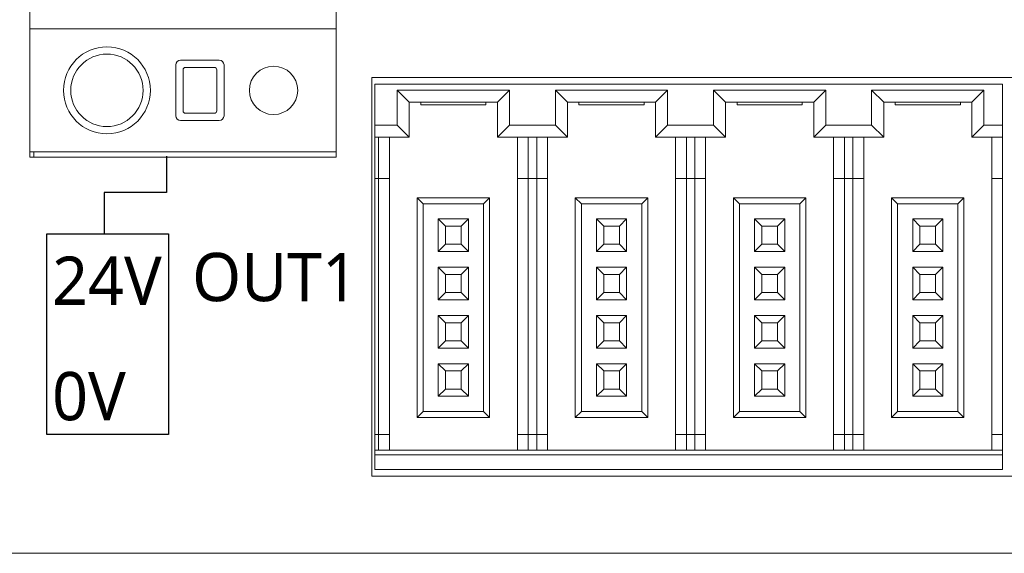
# Model space of a CAD drawing. Header units: millimetres. Extents: x 2293 to 4250, y -591 to 894.
# Tile 64 of 117: x 3524 to 3565, y 693 to 715. Entities that reach past the tile are written whole.
import ezdxf

# ---------------------------------------------------------------- set-up
doc = ezdxf.new("R2010")
doc.units = ezdxf.units.MM
doc.header["$PDSIZE"] = -1
doc.layers.add('1', color=7, linetype='Continuous', lineweight=13)
doc.dimstyles.new('ISO-25', dxfattribs={"dimtxt": 2.5, "dimasz": 2.5, "dimexe": 1.25, "dimexo": 0.625, "dimtad": 1, "dimtxsty": 'Standard', "dimcen": 2.5, "dimadec": 0, "dimazin": 0, "dimtfac": 1, "dimtmove": 0, "dimatfit": 3, "dimfxl": 1, "dimarcsym": 0})

# ---------------------------------------------------------------- blocks, each defined once
blk = doc.blocks.new('*D58')
at = {"color": 0, "lineweight": -2}
for p, q in [((3437.854, 695.382), (3437.854, 670.046)), ((3598.154, 695.382), (3598.154, 670.046)), ((3441.934, 672.046), (3594.074, 672.046))]:
    blk.add_line(p, q, dxfattribs=at)
at = {"color": 0}
for points in [[(3441.934, 672.726), (3441.934, 671.366), (3437.854, 672.046)], [(3594.074, 671.366), (3594.074, 672.726), (3598.154, 672.046)]]:
    blk.add_solid(points, dxfattribs=at)
at = {"layer": 'Defpoints', "color": 0}
for p in [(3437.854, 695.382), (3598.154, 695.382), (3598.154, 672.046)]:
    blk.add_point(p, dxfattribs=at)
at = {"color": 0, "insert": (3518.004, 675.611), "char_height": 3.5, "attachment_point": 5}
blk.add_mtext('160,3%%p0,5', dxfattribs=at)
blk = doc.blocks.new('*D69')
at = {"color": 0, "lineweight": -2}
for p, q in [((3600.854, 737.082), (3424.012, 737.082)), ((3426.012, 733.002), (3426.012, 722.856)), ((3426.012, 706.162), (3426.012, 716.308)), ((3435.154, 702.082), (3424.012, 702.082))]:
    blk.add_line(p, q, dxfattribs=at)
at = {"color": 0}
for points in [[(3426.692, 733.002), (3425.332, 733.002), (3426.012, 737.082)], [(3425.332, 706.162), (3426.692, 706.162), (3426.012, 702.082)]]:
    blk.add_solid(points, dxfattribs=at)
at = {"layer": 'Defpoints', "color": 0}
for p in [(3426.012, 737.082), (3600.854, 737.082), (3435.154, 702.082)]:
    blk.add_point(p, dxfattribs=at)
at = {"color": 0, "insert": (3426.012, 719.582), "char_height": 3.5, "attachment_point": 5}
blk.add_mtext('(35)', dxfattribs=at)
blk = doc.blocks.new('*D70')
at = {"color": 0, "lineweight": -2}
for p, q in [((3600.854, 737.082), (3600.854, 655.933)), ((3435.154, 702.082), (3435.154, 655.933)), ((3439.234, 657.933), (3596.774, 657.933))]:
    blk.add_line(p, q, dxfattribs=at)
at = {"color": 0}
for points in [[(3439.234, 658.613), (3439.234, 657.253), (3435.154, 657.933)], [(3596.774, 657.253), (3596.774, 658.613), (3600.854, 657.933)]]:
    blk.add_solid(points, dxfattribs=at)
at = {"layer": 'Defpoints', "color": 0}
for p in [(3600.854, 737.082), (3435.154, 702.082), (3600.854, 657.933)]:
    blk.add_point(p, dxfattribs=at)
at = {"color": 0, "insert": (3518.004, 661.499), "char_height": 3.5, "attachment_point": 5}
blk.add_mtext('(165,7)', dxfattribs=at)

msp = doc.modelspace()

# ---------------------------------------------------------------- linework, layer by layer
for p, q in [((3530.057, 709.829), (3530.057, 708.323)), ((3530.057, 708.323), (3527.467, 708.323)), ((3527.467, 708.323), (3527.467, 706.596))]:
    msp.add_line(p, q)
msp.add_lwpolyline([(3525.097, 706.61), (3530.137, 706.61), (3530.137, 698.304), (3525.097, 698.304)], close=True)
at = {"layer": '1', "color": 7, "linetype": 'Continuous', "lineweight": 18}
for p, q in [((3524.384, 709.782), (3524.384, 721.082)), ((3537.084, 721.082), (3537.084, 709.782)), ((3524.384, 715.102), (3524.884, 715.102)), ((3524.884, 715.102), (3524.384, 715.102)), ((3536.584, 715.102), (3524.884, 715.102)), ((3536.584, 715.102), (3524.884, 715.102)), ((3536.584, 715.102), (3537.084, 715.102)), ((3537.084, 715.102), (3536.584, 715.102)), ((3532.234, 713.802), (3530.634, 713.802)), ((3530.434, 713.602), (3530.434, 711.502)), ((3530.734, 711.702), (3530.734, 713.402)), ((3530.834, 713.502), (3532.034, 713.502)), ((3532.134, 713.402), (3532.134, 711.702)), ((3532.434, 711.502), (3532.434, 713.602)), ((3538.554, 713.082), (3590.954, 713.082)), ((3538.554, 696.582), (3538.554, 713.082)), ((3538.684, 712.807), (3564.684, 712.807)), ((3538.684, 711.107), (3538.684, 712.807)), ((3544.259, 712.557), (3539.609, 712.557)), ((3539.609, 712.557), (3540.109, 712.057)), ((3539.609, 712.557), (3539.609, 711.107)), ((3544.259, 712.557), (3543.759, 712.057)), ((3544.259, 711.107), (3544.259, 712.557)), ((3546.159, 712.557), (3546.159, 711.107)), ((3550.809, 712.557), (3546.159, 712.557)), ((3546.159, 712.557), (3546.659, 712.057)), ((3550.809, 712.557), (3550.309, 712.057)), ((3550.809, 711.107), (3550.809, 712.557)), ((3552.709, 712.557), (3553.209, 712.057)), ((3552.709, 712.557), (3552.709, 711.107)), ((3557.359, 712.557), (3552.709, 712.557)), ((3557.359, 712.557), (3556.859, 712.057)), ((3557.359, 711.107), (3557.359, 712.557)), ((3559.259, 712.557), (3559.759, 712.057)), ((3559.259, 712.557), (3559.259, 711.107)), ((3563.909, 712.557), (3559.259, 712.557)), ((3563.909, 712.557), (3563.409, 712.057)), ((3563.909, 711.107), (3563.909, 712.557)), ((3564.684, 712.807), (3564.684, 711.107)), ((3540.109, 712.057), (3540.109, 710.607)), ((3543.759, 712.057), (3540.109, 712.057)), ((3540.584, 711.957), (3540.584, 712.057)), ((3540.584, 711.957), (3543.284, 711.957)), ((3543.284, 711.957), (3543.284, 712.057)), ((3543.759, 710.607), (3543.759, 712.057)), ((3546.659, 712.057), (3546.659, 710.607)), ((3550.309, 712.057), (3546.659, 712.057)), ((3547.134, 711.957), (3547.134, 712.057)), ((3547.134, 711.957), (3549.834, 711.957)), ((3549.834, 711.957), (3549.834, 712.057)), ((3550.309, 710.607), (3550.309, 712.057)), ((3553.209, 712.057), (3553.209, 710.607)), ((3556.859, 712.057), (3553.209, 712.057)), ((3553.684, 711.957), (3553.684, 712.057)), ((3553.684, 711.957), (3556.384, 711.957)), ((3556.384, 711.957), (3556.384, 712.057)), ((3556.859, 710.607), (3556.859, 712.057)), ((3559.759, 712.057), (3559.759, 710.607)), ((3563.409, 712.057), (3559.759, 712.057)), ((3560.234, 711.957), (3560.234, 712.057)), ((3560.234, 711.957), (3562.934, 711.957)), ((3562.934, 711.957), (3562.934, 712.057)), ((3563.409, 710.607), (3563.409, 712.057)), ((3530.634, 711.302), (3532.234, 711.302)), ((3532.034, 711.602), (3530.834, 711.602)), ((3539.609, 711.107), (3538.684, 711.107)), ((3538.684, 711.107), (3538.684, 710.607)), ((3539.609, 711.107), (3540.109, 710.607)), ((3544.259, 711.107), (3543.759, 710.607)), ((3546.159, 711.107), (3544.259, 711.107)), ((3546.159, 711.107), (3546.659, 710.607)), ((3550.809, 711.107), (3550.309, 710.607)), ((3552.709, 711.107), (3550.809, 711.107)), ((3552.709, 711.107), (3553.209, 710.607)), ((3557.359, 711.107), (3556.859, 710.607)), ((3559.259, 711.107), (3557.359, 711.107)), ((3559.259, 711.107), (3559.759, 710.607)), ((3563.909, 711.107), (3563.409, 710.607)), ((3564.684, 711.107), (3563.909, 711.107)), ((3564.684, 710.607), (3564.684, 711.107)), ((3538.684, 710.607), (3538.684, 708.907)), ((3540.109, 710.607), (3538.684, 710.607)), ((3538.834, 710.607), (3538.834, 708.907)), ((3539.284, 710.607), (3539.284, 708.907)), ((3546.659, 710.607), (3543.759, 710.607)), ((3544.584, 708.907), (3544.584, 710.607)), ((3545.034, 708.907), (3545.034, 710.607)), ((3545.384, 710.607), (3545.384, 708.907)), ((3545.834, 710.607), (3545.834, 708.907)), ((3553.209, 710.607), (3550.309, 710.607)), ((3551.134, 708.907), (3551.134, 710.607)), ((3551.584, 708.907), (3551.584, 710.607)), ((3551.934, 710.607), (3551.934, 708.907)), ((3552.384, 710.607), (3552.384, 708.907)), ((3559.759, 710.607), (3556.859, 710.607)), ((3557.684, 708.907), (3557.684, 710.607)), ((3558.134, 708.907), (3558.134, 710.607)), ((3558.484, 710.607), (3558.484, 708.907)), ((3558.934, 710.607), (3558.934, 708.907)), ((3564.684, 710.607), (3563.409, 710.607)), ((3564.234, 708.907), (3564.234, 710.607)), ((3564.684, 708.907), (3564.684, 710.607)), ((3524.884, 710.002), (3524.384, 710.002)), ((3537.084, 709.782), (3524.384, 709.782)), ((3524.554, 709.782), (3524.554, 710.002)), ((3536.584, 710.002), (3524.884, 710.002)), ((3537.084, 710.002), (3536.584, 710.002)), ((3538.684, 708.907), (3538.684, 698.307)), ((3538.834, 708.907), (3538.684, 708.907)), ((3538.834, 708.907), (3538.834, 698.307)), ((3538.834, 708.907), (3539.284, 708.907)), ((3539.284, 708.907), (3539.284, 698.307)), ((3544.584, 698.307), (3544.584, 708.907)), ((3544.584, 708.907), (3545.034, 708.907)), ((3545.034, 698.307), (3545.034, 708.907)), ((3545.384, 708.907), (3545.034, 708.907)), ((3545.384, 708.907), (3545.384, 698.307)), ((3545.384, 708.907), (3545.834, 708.907)), ((3545.834, 708.907), (3545.834, 698.307)), ((3551.134, 698.307), (3551.134, 708.907)), ((3551.134, 708.907), (3551.584, 708.907)), ((3551.584, 698.307), (3551.584, 708.907)), ((3551.934, 708.907), (3551.584, 708.907)), ((3551.934, 708.907), (3551.934, 698.307)), ((3551.934, 708.907), (3552.384, 708.907)), ((3552.384, 708.907), (3552.384, 698.307)), ((3557.684, 698.307), (3557.684, 708.907)), ((3557.684, 708.907), (3558.134, 708.907)), ((3558.134, 698.307), (3558.134, 708.907)), ((3558.484, 708.907), (3558.134, 708.907)), ((3558.484, 708.907), (3558.484, 698.307)), ((3558.484, 708.907), (3558.934, 708.907)), ((3558.934, 708.907), (3558.934, 698.307)), ((3564.234, 698.307), (3564.234, 708.907)), ((3564.234, 708.907), (3564.684, 708.907)), ((3564.684, 698.307), (3564.684, 708.907)), ((3543.434, 708.107), (3540.434, 708.107)), ((3540.434, 708.107), (3540.434, 699.007)), ((3540.434, 708.107), (3540.684, 707.857)), ((3543.434, 708.107), (3543.184, 707.857)), ((3543.434, 699.007), (3543.434, 708.107)), ((3546.984, 708.107), (3546.984, 699.007)), ((3549.984, 708.107), (3546.984, 708.107)), ((3546.984, 708.107), (3547.234, 707.857)), ((3549.984, 708.107), (3549.734, 707.857)), ((3549.984, 699.007), (3549.984, 708.107)), ((3553.534, 708.107), (3553.534, 699.007)), ((3553.534, 708.107), (3553.784, 707.857)), ((3556.534, 708.107), (3553.534, 708.107)), ((3556.534, 708.107), (3556.284, 707.857)), ((3556.534, 699.007), (3556.534, 708.107)), ((3563.084, 708.107), (3560.084, 708.107)), ((3560.084, 708.107), (3560.334, 707.857)), ((3560.084, 708.107), (3560.084, 699.007)), ((3563.084, 708.107), (3562.834, 707.857)), ((3563.084, 699.007), (3563.084, 708.107)), ((3543.184, 707.857), (3540.684, 707.857)), ((3540.684, 707.857), (3540.684, 699.257)), ((3543.184, 699.257), (3543.184, 707.857)), ((3549.734, 707.857), (3547.234, 707.857)), ((3547.234, 707.857), (3547.234, 699.257)), ((3549.734, 699.257), (3549.734, 707.857)), ((3553.784, 707.857), (3553.784, 699.257)), ((3556.284, 707.857), (3553.784, 707.857)), ((3556.284, 699.257), (3556.284, 707.857)), ((3562.834, 707.857), (3560.334, 707.857)), ((3560.334, 707.857), (3560.334, 699.257)), ((3562.834, 699.257), (3562.834, 707.857)), ((3542.559, 707.232), (3541.309, 707.232)), ((3541.309, 707.232), (3541.609, 706.932)), ((3541.309, 707.232), (3541.309, 705.882)), ((3542.559, 707.232), (3542.259, 706.932)), ((3542.559, 705.882), (3542.559, 707.232)), ((3549.109, 707.232), (3547.859, 707.232)), ((3547.859, 707.232), (3548.159, 706.932)), ((3547.859, 707.232), (3547.859, 705.882)), ((3549.109, 707.232), (3548.809, 706.932)), ((3549.109, 705.882), (3549.109, 707.232)), ((3555.659, 707.232), (3554.409, 707.232)), ((3554.409, 707.232), (3554.709, 706.932)), ((3554.409, 707.232), (3554.409, 705.882)), ((3555.659, 707.232), (3555.359, 706.932)), ((3555.659, 705.882), (3555.659, 707.232)), ((3560.959, 707.232), (3560.959, 705.882)), ((3562.209, 707.232), (3560.959, 707.232)), ((3560.959, 707.232), (3561.259, 706.932)), ((3562.209, 707.232), (3561.909, 706.932)), ((3562.209, 705.882), (3562.209, 707.232)), ((3542.259, 706.932), (3541.609, 706.932)), ((3541.609, 706.932), (3541.609, 706.182)), ((3542.259, 706.182), (3542.259, 706.932)), ((3548.809, 706.932), (3548.159, 706.932)), ((3548.159, 706.932), (3548.159, 706.182)), ((3548.809, 706.182), (3548.809, 706.932)), ((3555.359, 706.932), (3554.709, 706.932)), ((3554.709, 706.932), (3554.709, 706.182)), ((3555.359, 706.182), (3555.359, 706.932)), ((3561.259, 706.932), (3561.259, 706.182)), ((3561.909, 706.932), (3561.259, 706.932)), ((3561.909, 706.182), (3561.909, 706.932)), ((3541.309, 705.882), (3541.609, 706.182)), ((3541.609, 706.182), (3542.259, 706.182)), ((3542.559, 705.882), (3542.259, 706.182)), ((3547.859, 705.882), (3548.159, 706.182)), ((3548.159, 706.182), (3548.809, 706.182)), ((3549.109, 705.882), (3548.809, 706.182)), ((3554.409, 705.882), (3554.709, 706.182)), ((3554.709, 706.182), (3555.359, 706.182)), ((3555.659, 705.882), (3555.359, 706.182)), ((3560.959, 705.882), (3561.259, 706.182)), ((3561.259, 706.182), (3561.909, 706.182)), ((3562.209, 705.882), (3561.909, 706.182)), ((3541.309, 705.882), (3542.559, 705.882)), ((3547.859, 705.882), (3549.109, 705.882)), ((3554.409, 705.882), (3555.659, 705.882)), ((3560.959, 705.882), (3562.209, 705.882)), ((3541.309, 705.232), (3541.309, 703.882)), ((3542.559, 705.232), (3541.309, 705.232)), ((3541.309, 705.232), (3541.609, 704.932)), ((3542.559, 705.232), (3542.259, 704.932)), ((3542.559, 703.882), (3542.559, 705.232)), ((3547.859, 705.232), (3548.159, 704.932)), ((3547.859, 705.232), (3547.859, 703.882)), ((3549.109, 705.232), (3547.859, 705.232)), ((3549.109, 705.232), (3548.809, 704.932)), ((3549.109, 703.882), (3549.109, 705.232)), ((3555.659, 705.232), (3554.409, 705.232)), ((3554.409, 705.232), (3554.709, 704.932)), ((3554.409, 705.232), (3554.409, 703.882)), ((3555.659, 705.232), (3555.359, 704.932)), ((3555.659, 703.882), (3555.659, 705.232)), ((3562.209, 705.232), (3560.959, 705.232)), ((3560.959, 705.232), (3561.259, 704.932)), ((3560.959, 705.232), (3560.959, 703.882)), ((3562.209, 705.232), (3561.909, 704.932)), ((3562.209, 703.882), (3562.209, 705.232)), ((3541.609, 704.932), (3541.609, 704.182)), ((3542.259, 704.932), (3541.609, 704.932)), ((3542.259, 704.182), (3542.259, 704.932)), ((3548.809, 704.932), (3548.159, 704.932)), ((3548.159, 704.932), (3548.159, 704.182)), ((3548.809, 704.182), (3548.809, 704.932)), ((3555.359, 704.932), (3554.709, 704.932)), ((3554.709, 704.932), (3554.709, 704.182)), ((3555.359, 704.182), (3555.359, 704.932)), ((3561.909, 704.932), (3561.259, 704.932)), ((3561.259, 704.932), (3561.259, 704.182)), ((3561.909, 704.182), (3561.909, 704.932)), ((3541.309, 703.882), (3541.609, 704.182)), ((3541.609, 704.182), (3542.259, 704.182)), ((3542.559, 703.882), (3542.259, 704.182)), ((3547.859, 703.882), (3548.159, 704.182)), ((3548.159, 704.182), (3548.809, 704.182)), ((3549.109, 703.882), (3548.809, 704.182)), ((3554.409, 703.882), (3554.709, 704.182)), ((3554.709, 704.182), (3555.359, 704.182)), ((3555.659, 703.882), (3555.359, 704.182)), ((3560.959, 703.882), (3561.259, 704.182)), ((3561.259, 704.182), (3561.909, 704.182)), ((3562.209, 703.882), (3561.909, 704.182)), ((3541.309, 703.882), (3542.559, 703.882)), ((3547.859, 703.882), (3549.109, 703.882)), ((3554.409, 703.882), (3555.659, 703.882)), ((3560.959, 703.882), (3562.209, 703.882)), ((3541.309, 703.232), (3541.309, 701.882)), ((3542.559, 703.232), (3541.309, 703.232)), ((3541.309, 703.232), (3541.609, 702.932)), ((3542.559, 703.232), (3542.259, 702.932)), ((3542.559, 701.882), (3542.559, 703.232)), ((3549.109, 703.232), (3547.859, 703.232)), ((3547.859, 703.232), (3548.159, 702.932)), ((3547.859, 703.232), (3547.859, 701.882)), ((3549.109, 703.232), (3548.809, 702.932)), ((3549.109, 701.882), (3549.109, 703.232)), ((3554.409, 703.232), (3554.409, 701.882)), ((3555.659, 703.232), (3554.409, 703.232)), ((3554.409, 703.232), (3554.709, 702.932)), ((3555.659, 703.232), (3555.359, 702.932)), ((3555.659, 701.882), (3555.659, 703.232)), ((3560.959, 703.232), (3561.259, 702.932)), ((3560.959, 703.232), (3560.959, 701.882)), ((3562.209, 703.232), (3560.959, 703.232)), ((3562.209, 703.232), (3561.909, 702.932)), ((3562.209, 701.882), (3562.209, 703.232)), ((3542.259, 702.932), (3541.609, 702.932)), ((3541.609, 702.932), (3541.609, 702.182)), ((3542.259, 702.182), (3542.259, 702.932)), ((3548.809, 702.932), (3548.159, 702.932)), ((3548.159, 702.932), (3548.159, 702.182)), ((3548.809, 702.182), (3548.809, 702.932)), ((3554.709, 702.932), (3554.709, 702.182)), ((3555.359, 702.932), (3554.709, 702.932)), ((3555.359, 702.182), (3555.359, 702.932)), ((3561.259, 702.932), (3561.259, 702.182)), ((3561.909, 702.932), (3561.259, 702.932)), ((3561.909, 702.182), (3561.909, 702.932)), ((3541.309, 701.882), (3541.609, 702.182)), ((3541.609, 702.182), (3542.259, 702.182)), ((3542.559, 701.882), (3542.259, 702.182)), ((3547.859, 701.882), (3548.159, 702.182)), ((3548.159, 702.182), (3548.809, 702.182)), ((3549.109, 701.882), (3548.809, 702.182)), ((3554.409, 701.882), (3554.709, 702.182)), ((3554.709, 702.182), (3555.359, 702.182)), ((3555.659, 701.882), (3555.359, 702.182)), ((3560.959, 701.882), (3561.259, 702.182)), ((3561.259, 702.182), (3561.909, 702.182)), ((3562.209, 701.882), (3561.909, 702.182)), ((3541.309, 701.882), (3542.559, 701.882)), ((3547.859, 701.882), (3549.109, 701.882)), ((3554.409, 701.882), (3555.659, 701.882)), ((3560.959, 701.882), (3562.209, 701.882)), ((3541.309, 701.232), (3541.309, 699.882)), ((3542.559, 701.232), (3541.309, 701.232)), ((3541.309, 701.232), (3541.609, 700.932)), ((3542.559, 701.232), (3542.259, 700.932)), ((3542.559, 699.882), (3542.559, 701.232)), ((3547.859, 701.232), (3547.859, 699.882)), ((3549.109, 701.232), (3547.859, 701.232)), ((3547.859, 701.232), (3548.159, 700.932)), ((3549.109, 701.232), (3548.809, 700.932)), ((3549.109, 699.882), (3549.109, 701.232)), ((3554.409, 701.232), (3554.709, 700.932)), ((3554.409, 701.232), (3554.409, 699.882)), ((3555.659, 701.232), (3554.409, 701.232)), ((3555.659, 701.232), (3555.359, 700.932)), ((3555.659, 699.882), (3555.659, 701.232)), ((3562.209, 701.232), (3560.959, 701.232)), ((3560.959, 701.232), (3561.259, 700.932)), ((3560.959, 701.232), (3560.959, 699.882)), ((3562.209, 701.232), (3561.909, 700.932)), ((3562.209, 699.882), (3562.209, 701.232)), ((3542.259, 700.932), (3541.609, 700.932)), ((3541.609, 700.932), (3541.609, 700.182)), ((3542.259, 700.182), (3542.259, 700.932)), ((3548.159, 700.932), (3548.159, 700.182)), ((3548.809, 700.932), (3548.159, 700.932)), ((3548.809, 700.182), (3548.809, 700.932)), ((3554.709, 700.932), (3554.709, 700.182)), ((3555.359, 700.932), (3554.709, 700.932)), ((3555.359, 700.182), (3555.359, 700.932)), ((3561.909, 700.932), (3561.259, 700.932)), ((3561.259, 700.932), (3561.259, 700.182)), ((3561.909, 700.182), (3561.909, 700.932)), ((3541.309, 699.882), (3541.609, 700.182)), ((3541.309, 699.882), (3542.559, 699.882)), ((3541.609, 700.182), (3542.259, 700.182)), ((3542.559, 699.882), (3542.259, 700.182)), ((3547.859, 699.882), (3548.159, 700.182)), ((3547.859, 699.882), (3549.109, 699.882)), ((3548.159, 700.182), (3548.809, 700.182)), ((3549.109, 699.882), (3548.809, 700.182)), ((3554.409, 699.882), (3554.709, 700.182)), ((3554.409, 699.882), (3555.659, 699.882)), ((3554.709, 700.182), (3555.359, 700.182)), ((3555.659, 699.882), (3555.359, 700.182)), ((3560.959, 699.882), (3561.259, 700.182)), ((3560.959, 699.882), (3562.209, 699.882)), ((3561.259, 700.182), (3561.909, 700.182)), ((3562.209, 699.882), (3561.909, 700.182)), ((3540.434, 699.007), (3540.684, 699.257)), ((3540.684, 699.257), (3543.184, 699.257)), ((3543.434, 699.007), (3543.184, 699.257)), ((3546.984, 699.007), (3547.234, 699.257)), ((3547.234, 699.257), (3549.734, 699.257)), ((3549.984, 699.007), (3549.734, 699.257)), ((3553.534, 699.007), (3553.784, 699.257)), ((3553.784, 699.257), (3556.284, 699.257)), ((3556.534, 699.007), (3556.284, 699.257)), ((3560.084, 699.007), (3560.334, 699.257)), ((3560.334, 699.257), (3562.834, 699.257)), ((3563.084, 699.007), (3562.834, 699.257)), ((3540.434, 699.007), (3543.434, 699.007)), ((3546.984, 699.007), (3549.984, 699.007)), ((3553.534, 699.007), (3556.534, 699.007)), ((3560.084, 699.007), (3563.084, 699.007)), ((3538.684, 698.307), (3538.684, 697.657)), ((3538.834, 698.307), (3538.684, 698.307)), ((3538.834, 698.307), (3538.834, 697.657)), ((3539.284, 698.307), (3538.834, 698.307)), ((3539.284, 698.307), (3539.284, 697.657)), ((3545.034, 698.307), (3544.584, 698.307)), ((3544.584, 697.657), (3544.584, 698.307)), ((3545.384, 698.307), (3545.034, 698.307)), ((3545.034, 697.657), (3545.034, 698.307)), ((3545.384, 698.307), (3545.384, 697.657)), ((3545.834, 698.307), (3545.384, 698.307)), ((3545.834, 698.307), (3545.834, 697.657)), ((3551.584, 698.307), (3551.134, 698.307)), ((3551.134, 697.657), (3551.134, 698.307)), ((3551.584, 697.657), (3551.584, 698.307)), ((3551.934, 698.307), (3551.584, 698.307)), ((3552.384, 698.307), (3551.934, 698.307)), ((3551.934, 698.307), (3551.934, 697.657)), ((3552.384, 698.307), (3552.384, 697.657)), ((3558.134, 698.307), (3557.684, 698.307)), ((3557.684, 697.657), (3557.684, 698.307)), ((3558.484, 698.307), (3558.134, 698.307)), ((3558.134, 697.657), (3558.134, 698.307)), ((3558.934, 698.307), (3558.484, 698.307)), ((3558.484, 698.307), (3558.484, 697.657)), ((3558.934, 698.307), (3558.934, 697.657)), ((3564.684, 698.307), (3564.234, 698.307)), ((3564.234, 697.657), (3564.234, 698.307)), ((3564.684, 697.657), (3564.684, 698.307)), ((3538.684, 697.657), (3564.684, 697.657)), ((3538.684, 697.657), (3538.684, 697.457)), ((3538.684, 696.857), (3538.684, 697.457)), ((3538.684, 697.457), (3564.684, 697.457)), ((3564.684, 697.457), (3564.684, 697.657)), ((3564.684, 697.457), (3564.684, 696.857)), ((3564.684, 696.857), (3538.684, 696.857)), ((3590.954, 696.582), (3538.554, 696.582)), ((3467.154, 693.382), (3596.154, 693.382))]:
    msp.add_line(p, q, dxfattribs=at)
at = {"layer": '1', "color": 92, "linetype": 'Continuous', "lineweight": 13}
for p, q in [((3524.384, 710.002), (3524.384, 715.102)), ((3537.084, 715.102), (3537.084, 710.002)), ((3530.634, 713.802), (3532.234, 713.802)), ((3530.434, 711.502), (3530.434, 713.602)), ((3530.734, 713.402), (3530.734, 711.702)), ((3530.734, 711.702), (3530.734, 713.402)), ((3532.034, 713.502), (3530.834, 713.502)), ((3530.834, 713.502), (3532.034, 713.502)), ((3532.134, 713.402), (3532.134, 711.702)), ((3532.134, 711.702), (3532.134, 713.402)), ((3532.434, 713.602), (3532.434, 711.502)), ((3532.234, 711.302), (3530.634, 711.302)), ((3532.034, 711.602), (3530.834, 711.602)), ((3530.834, 711.602), (3532.034, 711.602)), ((3467.154, 693.382), (3596.154, 693.382))]:
    msp.add_line(p, q, dxfattribs=at)
at = {"layer": '1', "color": 7, "linetype": 'Continuous', "lineweight": 18}
for centre, radius, start, end in [((3527.584, 712.552), 1.8, 0, 180), ((3527.584, 712.552), 1.5, 0, 180), ((3530.634, 713.602), 0.2, 90, 180), ((3532.234, 713.602), 0.2, 0, 90), ((3530.834, 713.402), 0.1, 90, 180), ((3532.034, 713.402), 0.1, 0, 90), ((3534.484, 712.552), 1, 0, 180), ((3527.584, 712.552), 1.8, 180, 0), ((3527.584, 712.552), 1.5, 180, 270), ((3527.584, 712.552), 1.5, 270, 0), ((3534.484, 712.552), 1, 180, 0), ((3530.834, 711.702), 0.1, 180, 270), ((3532.034, 711.702), 0.1, 270, 0), ((3530.634, 711.502), 0.2, 180, 270), ((3532.234, 711.502), 0.2, 270, 0)]:
    msp.add_arc(centre, radius, start, end, dxfattribs=at)
at = {"layer": '1', "color": 92, "linetype": 'Continuous', "lineweight": 13}
for centre, radius, start, end in [((3530.634, 713.602), 0.2, 90, 180), ((3532.234, 713.602), 0.2, 0, 90), ((3530.834, 713.402), 0.1, 90, 180), ((3532.034, 713.402), 0.1, 0, 90), ((3530.834, 711.702), 0.1, 180, 270), ((3532.034, 711.702), 0.1, 270, 0), ((3530.634, 711.502), 0.2, 180, 270), ((3532.234, 711.502), 0.2, 270, 0)]:
    msp.add_arc(centre, radius, start, end, dxfattribs=at)

# ---------------------------------------------------------------- texts
at = {"char_height": 2, "width": 4.70852, "attachment_point": 1}
for s, insert in [('{\\f@Microsoft YaHei|b0|i0|c134|p34;24V}', (3525.312, 705.67)), ('{\\f@Microsoft YaHei|b0|i0|c134|p34;OUT1}', (3531.11, 705.821)), ('{\\f@Microsoft YaHei|b0|i0|c134|p34;0V}', (3525.312, 700.89))]:
    msp.add_mtext(s, dxfattribs=dict(at, insert=insert))

# ---------------------------------------------------------------- dimensions: what is measured, and where the dimension line sits
at = {"color": 1}
dim = msp.add_linear_dim(base=(3426.012, 737.082), p1=(3435.154, 702.082), p2=(3600.854, 737.082), angle=90, text='(<>)', dimstyle='ISO-25', override={"dimtxt": 3.5, "dimasz": 4.08, "dimexe": 2, "dimexo": 0, "dimgap": 1.524, "dimtih": 1, "dimtoh": 1, "dimdec": 0, "dimzin": 0, "dimtxsty": 'Standard', "dimadec": 2, "dimtzin": 0}, dxfattribs=at)
dim.commit()
dim.dimension.update_dxf_attribs({"geometry": '*D69', "text_midpoint": (3426.012, 719.582), "dimtype": 160})
dim = msp.add_linear_dim(base=(3600.854, 657.933), p1=(3435.154, 702.082), p2=(3600.854, 737.082), text='(<>)', dimstyle='ISO-25', override={"dimtxt": 3.5, "dimasz": 4.08, "dimexe": 2, "dimexo": 0, "dimgap": 1.524, "dimtih": 1, "dimtoh": 1, "dimdec": 1, "dimzin": 0, "dimtxsty": 'Standard', "dimadec": 2, "dimtzin": 0}, dxfattribs=at)
dim.commit()
dim.dimension.update_dxf_attribs({"geometry": '*D70', "text_midpoint": (3518.004, 657.933), "dimtype": 160})
dim = msp.add_linear_dim(base=(3598.154, 672.046), p1=(3437.854, 695.382), p2=(3598.154, 695.382), dimstyle='ISO-25', override={"dimtxt": 3.5, "dimasz": 4.08, "dimexe": 2, "dimexo": 0, "dimgap": 1.524, "dimtih": 1, "dimtoh": 1, "dimdec": 1, "dimzin": 0, "dimadec": 2, "dimtol": 1, "dimlim": 0, "dimtp": 0.5, "dimtm": 0.5, "dimtdec": 1, "dimtzin": 0}, dxfattribs=at)
dim.commit()
dim.dimension.update_dxf_attribs({"geometry": '*D58', "text_midpoint": (3518.004, 672.046), "dimtype": 160})

doc.saveas('drawing.dxf')
